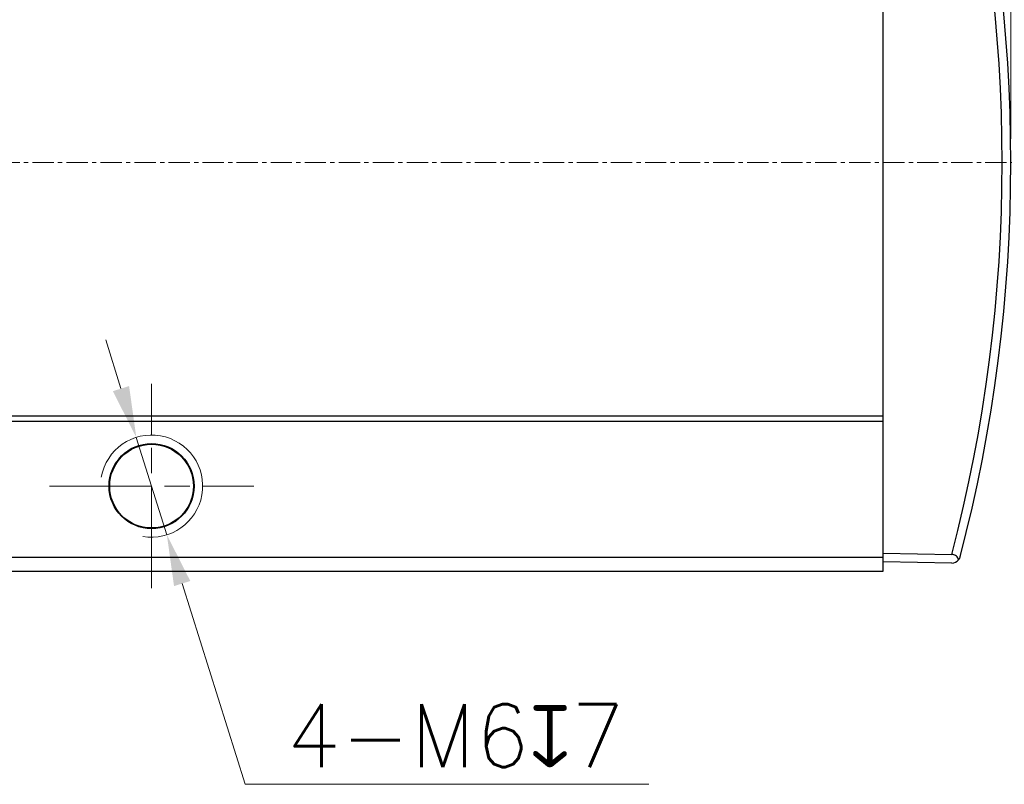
# Model space of a CAD drawing. Header units: inches. Extents: x 0 to 6721, y -3375 to 1330.
# Tile 119 of 196: x 4086 to 4143, y 539 to 584. Entities that reach past the tile are written whole.
import ezdxf

# ---------------------------------------------------------------- set-up
doc = ezdxf.new("R2010")
doc.units = ezdxf.units.IN
doc.header["$MEASUREMENT"] = 0
for name, pattern in [('AM_ISO08W050x2', [9, 6, -0.75, 1.5, -0.75]), ('CENTER', [2, 1.25, -0.25, 0.25, -0.25]), ('SLD-實線', [0])]:
    doc.linetypes.add(name, pattern=pattern)
for name, color, linetype, lineweight in [('AM_0', 7, 'Continuous', 30), ('AM_4', 3, 'Continuous', 15), ('AM_5', 3, 'Continuous', 15), ('AM_7', 4, 'CENTER', 15)]:
    doc.layers.add(name, color=color, linetype=linetype, lineweight=lineweight)
doc.styles.add('尺寸標註', font='romans.shx', dxfattribs={"bigfont": 'CHINESET.SHX'})
doc.dimstyles.new('複本(3) CNS2-1$0', dxfattribs={"dimtxt": 3.7, "dimasz": 3, "dimexe": 1.4, "dimexo": 1.4, "dimgap": 1, "dimtad": 1, "dimtoh": 1, "dimdsep": 46, "dimtxsty": '尺寸標註', "dimcen": 0, "dimclrd": 2, "dimclre": 2, "dimclrt": 3, "dimadec": 0, "dimazin": 2, "dimtp": 0.1, "dimtm": 0.1, "dimtfac": 0.71, "dimtmove": 0, "dimatfit": 0, "dimfxl": 0, "dimlwd": 13, "dimlwe": 13, "dimarcsym": 0})
doc.dimstyles.new('複本(3) CNS2-1$3', dxfattribs={"dimtxt": 3.7, "dimasz": 3, "dimexe": 1.4, "dimexo": 1.4, "dimgap": 1, "dimtad": 1, "dimtoh": 1, "dimdsep": 46, "dimtxsty": '尺寸標註', "dimcen": 0, "dimclrd": 2, "dimclre": 2, "dimclrt": 3, "dimadec": 0, "dimazin": 2, "dimtp": 0.1, "dimtm": 0.1, "dimtfac": 0.71, "dimtmove": 0, "dimatfit": 0, "dimfxl": 0, "dimlwd": 13, "dimlwe": 13, "dimarcsym": 0})

# ---------------------------------------------------------------- blocks, each defined once
blk = doc.blocks.new('*U18')
at = {"layer": 'AM_0'}
blk.add_circle((1974.716, 2028.377), 2.459, dxfattribs=at)
at = {"layer": 'AM_4'}
blk.add_arc((1974.716, 2028.377), 3, 260, 170, dxfattribs=at)
at = {"layer": 'AM_7', "linetype": 'AM_ISO08W050x2'}
for p, q in [((1974.716, 2022.377), (1974.716, 2034.377)), ((1968.716, 2028.377), (1980.716, 2028.377))]:
    blk.add_line(p, q, dxfattribs=at)
blk = doc.blocks.new('*D287')
at = {"layer": 'AM_5', "color": 2, "lineweight": 13}
for p, q in [((4091.565, 562.706), (4090.667, 565.568)), ((4092.464, 559.844), (4094.262, 554.119)), ((4095.16, 551.257), (4098.863, 539.465)), ((4098.863, 539.465), (4122.592, 539.465))]:
    blk.add_line(p, q, dxfattribs=at)
at = {"layer": 'AM_5', "color": 2}
for points in [[(4092.042, 562.856), (4091.088, 562.556), (4092.464, 559.844)], [(4095.637, 551.407), (4094.683, 551.107), (4094.262, 554.119)]]:
    blk.add_solid(points, dxfattribs=at)
at = {"layer": 'Defpoints', "color": 0}
for p in [(4092.464, 559.844), (4094.262, 554.119)]:
    blk.add_point(p, dxfattribs=at)
at = {"layer": 'AM_5', "color": 3, "insert": (4111.228, 542.315), "char_height": 3.7, "attachment_point": 5, "style": '尺寸標註'}
blk.add_mtext('4-M6{\\Famgdt;x}7', dxfattribs=at)
blk = doc.blocks.new('*D296')
at = {"layer": 'AM_5', "color": 2, "lineweight": 13}
for p, q in [((4093.363, 602.382), (4093.363, 612.386)), ((4143.863, 577.382), (4143.863, 612.386)), ((4096.363, 610.986), (4140.863, 610.986))]:
    blk.add_line(p, q, dxfattribs=at)
at = {"layer": 'AM_5', "color": 2}
for points in [[(4096.363, 611.486), (4096.363, 610.486), (4093.363, 610.986)], [(4140.863, 611.486), (4140.863, 610.486), (4143.863, 610.986)]]:
    blk.add_solid(points, dxfattribs=at)
at = {"layer": 'Defpoints', "color": 0}
for p in [(4143.863, 610.986), (4093.363, 600.982), (4143.863, 575.982)]:
    blk.add_point(p, dxfattribs=at)
at = {"layer": 'AM_5', "color": 3, "insert": (4118.613, 613.836), "char_height": 3.7, "attachment_point": 5, "style": '尺寸標註'}
blk.add_mtext('50.5', dxfattribs=at)
blk = doc.blocks.new('*D300')
at = {"layer": 'AM_5', "color": 2, "lineweight": 13}
for p, q in [((3949.363, 577.882), (3949.363, 621.951)), ((4143.863, 577.382), (4143.863, 621.951)), ((3952.363, 620.551), (4140.863, 620.551))]:
    blk.add_line(p, q, dxfattribs=at)
at = {"layer": 'AM_5', "color": 2}
for points in [[(3952.363, 621.051), (3952.363, 620.051), (3949.363, 620.551)], [(4140.863, 621.051), (4140.863, 620.051), (4143.863, 620.551)]]:
    blk.add_solid(points, dxfattribs=at)
at = {"layer": 'Defpoints', "color": 0}
for p in [(4143.863, 620.551), (3949.363, 576.482), (4143.863, 575.982)]:
    blk.add_point(p, dxfattribs=at)
at = {"layer": 'AM_5', "color": 3, "insert": (4046.613, 623.401), "char_height": 3.7, "attachment_point": 5, "style": '尺寸標註'}
blk.add_mtext('194.5', dxfattribs=at)

msp = doc.modelspace()

# ---------------------------------------------------------------- linework, layer by layer
at = {"color": 7, "linetype": 'SLD-實線', "lineweight": 25}
for p, q in [((4136.363, 561.104), (4136.363, 590.859)), ((3966.363, 561.104), (4136.363, 561.104)), ((3966.363, 560.804), (4136.363, 560.804)), ((4136.363, 560.804), (4136.363, 561.104)), ((4136.363, 552.804), (4136.363, 560.804)), ((4142.438, 559.9), (4142.438, 559.899)), ((4140.989, 553.229), (4140.989, 553.229)), ((3966.363, 552.804), (4136.363, 552.804)), ((4136.363, 553.032), (4140.394, 552.961)), ((4136.363, 551.982), (4136.363, 552.804)), ((4140.394, 552.461), (4136.363, 552.532)), ((3966.363, 551.982), (4136.363, 551.982))]:
    msp.add_line(p, q, dxfattribs=at)
msp.add_circle((4093.363, 556.982), 2.5, dxfattribs=at)
for centre, radius, start, end in [((4052.354, 575.982), 91, 345.34665, 14.65335), ((4052.363, 575.982), 91.5, 345.34656, 14.65344), ((4140.403, 552.961), 0.5, 269, 321.39036)]:
    msp.add_arc(centre, radius, start, end, dxfattribs=at)
for points, knots in [([(4140.794, 552.649), (4140.782, 552.692), (4140.759, 552.771), (4140.676, 552.867), (4140.57, 552.931), (4140.472, 552.958), (4140.412, 552.96), (4140.394, 552.961)], [0, 0, 0, 0, 0.28385, 0.525548, 0.720931, 0.917065, 1, 1, 1, 1]), ([(4140.887, 552.835), (4140.886, 552.834), (4140.869, 552.767), (4140.831, 552.708), (4140.794, 552.649)], [0, 0, 0, 0, 0.015496, 1, 1, 1, 1])]:
    msp.add_open_spline(points, degree=3, knots=knots, dxfattribs=at)
at = {"layer": 'AM_7'}
msp.add_line((3946.363, 575.982), (4177.383, 575.982), dxfattribs=at)

# ---------------------------------------------------------------- block references
at = {"layer": 'AM_0'}
msp.add_blockref('*U18', (2118.647, -1471.396), dxfattribs=at)

# ---------------------------------------------------------------- dimensions: what is measured, and where the dimension line sits
at = {"layer": 'AM_5'}
for base, p1, picture, middle in [((4143.863, 620.551), (3949.363, 576.482), '*D300', (4046.613, 623.401)), ((4143.863, 610.986), (4093.363, 600.982), '*D296', (4118.613, 613.836))]:
    dim = msp.add_linear_dim(base=base, p1=p1, p2=(4143.863, 575.982), dimstyle='複本(3) CNS2-1$0', override={"dimdec": 1, "dimtix": 1}, dxfattribs=at)
    dim.commit()
    dim.dimension.update_dxf_attribs({"geometry": picture, "text_midpoint": middle})
dim = msp.add_diameter_dim_2p(p1=(4092.464, 559.844), p2=(4094.262, 554.119), text='4-M6{\\Famgdt;x}7', dimstyle='複本(3) CNS2-1$3', override={"dimdec": 1}, dxfattribs=at)
dim.commit()
dim.dimension.update_dxf_attribs({"geometry": '*D287', "text_midpoint": (4111.228, 539.465), "dimtype": 163})

doc.saveas('drawing.dxf')
